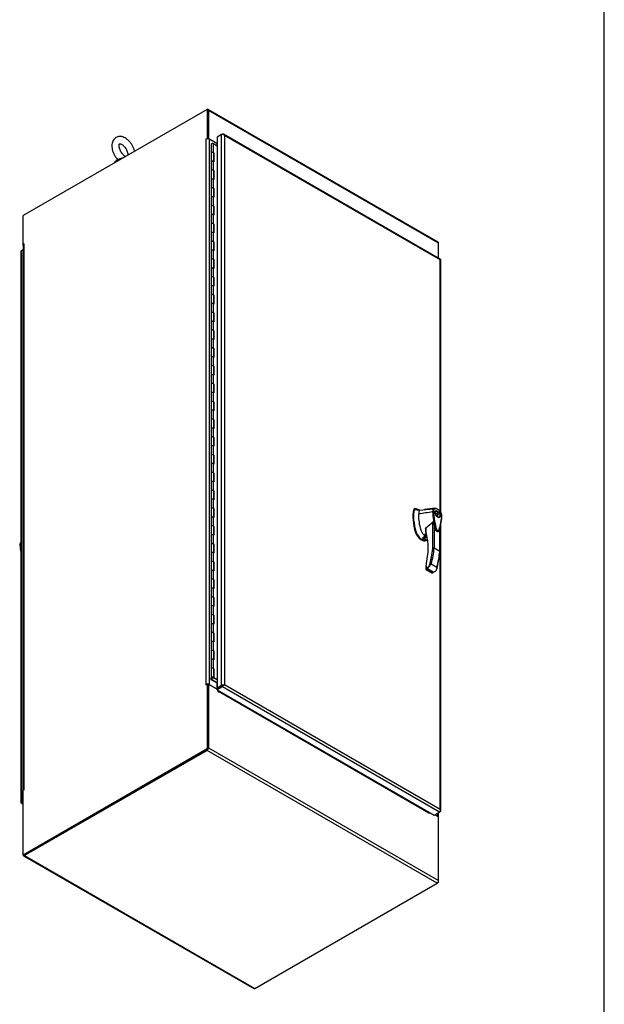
# Model space of a CAD drawing. Header units: inches. Extents: x 1 to 359, y -2 to 239.
# Tile 9 of 10: x 306 to 359, y 63 to 153. Entities that reach past the tile are written whole.
import ezdxf

# ---------------------------------------------------------------- set-up
doc = ezdxf.new("R2010")
doc.units = ezdxf.units.IN
doc.header["$MEASUREMENT"] = 0
for name, color, linetype in [('COM54578-60', 7, 'Continuous'), ('COM71109-1', 7, 'Continuous'), ('COM71110-2', 7, 'Continuous'), ('COM71111-4', 7, 'Continuous'), ('COM71112-4', 7, 'Continuous'), ('Default', 7, 'Continuous'), ('HAN13066', 7, 'Continuous'), ('SCS00680', 7, 'Continuous'), ('WAF25362', 7, 'Continuous')]:
    doc.layers.add(name, color=color, linetype=linetype)

# ---------------------------------------------------------------- blocks, each defined once
blk = doc.blocks.new('SE7')
at = {"layer": 'COM54578-60', "color": 7, "linetype": 'Continuous'}
for p, q in [((323.356, 141.972), (323.7, 141.773)), ((323.356, 141.156), (323.356, 141.972)), ((323.156, 141.924), (323.156, 141.108)), ((323.156, 141.108), (323.156, 140.291)), ((323.356, 141.156), (323.404, 141.128)), ((323.39, 140.32), (323.39, 141.108)), ((323.399, 141.08), (323.39, 141.085)), ((323.399, 140.315), (323.399, 141.08)), ((323.404, 141.128), (323.404, 140.313)), ((323.156, 140.292), (323.156, 139.475)), ((323.356, 140.34), (323.404, 140.313)), ((323.356, 139.523), (323.356, 140.34)), ((323.156, 139.475), (323.156, 138.658)), ((323.356, 139.523), (323.404, 139.495)), ((323.39, 138.687), (323.39, 139.475)), ((323.399, 139.447), (323.39, 139.452)), ((323.399, 138.682), (323.399, 139.447)), ((323.404, 139.495), (323.404, 138.68)), ((323.156, 138.659), (323.156, 137.842)), ((323.356, 138.707), (323.404, 138.68)), ((323.356, 137.89), (323.356, 138.707)), ((323.156, 137.842), (323.156, 137.025)), ((323.356, 137.89), (323.404, 137.862)), ((323.39, 137.054), (323.39, 137.842)), ((323.399, 137.814), (323.39, 137.819)), ((323.399, 137.049), (323.399, 137.814)), ((323.404, 137.862), (323.404, 137.047)), ((323.156, 137.026), (323.156, 136.209)), ((323.356, 137.074), (323.404, 137.047)), ((323.356, 136.257), (323.356, 137.074)), ((323.156, 136.209), (323.156, 135.392)), ((323.356, 136.257), (323.404, 136.229)), ((323.39, 135.421), (323.39, 136.209)), ((323.399, 136.181), (323.39, 136.186)), ((323.399, 135.416), (323.399, 136.181)), ((323.404, 136.229), (323.404, 135.414)), ((323.156, 135.393), (323.156, 134.576)), ((323.356, 135.441), (323.404, 135.414)), ((323.356, 134.624), (323.356, 135.441)), ((323.156, 134.576), (323.156, 133.759)), ((323.356, 134.624), (323.404, 134.596)), ((323.356, 133.808), (323.404, 133.781)), ((323.356, 132.991), (323.356, 133.808)), ((323.39, 133.788), (323.39, 134.576)), ((323.399, 134.548), (323.39, 134.553)), ((323.399, 133.783), (323.399, 134.548)), ((323.404, 134.596), (323.404, 133.781)), ((323.156, 133.76), (323.156, 132.943)), ((323.156, 132.943), (323.156, 132.126)), ((323.356, 132.991), (323.404, 132.963)), ((323.39, 132.155), (323.39, 132.943)), ((323.399, 132.915), (323.39, 132.92)), ((323.399, 132.15), (323.399, 132.915)), ((323.404, 132.963), (323.404, 132.148)), ((323.156, 132.127), (323.156, 131.31)), ((323.356, 132.175), (323.404, 132.148)), ((323.356, 131.358), (323.356, 132.175)), ((323.156, 131.31), (323.156, 130.493)), ((323.356, 131.358), (323.404, 131.33)), ((323.39, 130.522), (323.39, 131.31)), ((323.399, 131.282), (323.39, 131.287)), ((323.399, 130.517), (323.399, 131.282)), ((323.404, 131.33), (323.404, 130.515)), ((323.156, 130.494), (323.156, 129.677)), ((323.356, 130.542), (323.404, 130.515)), ((323.356, 129.725), (323.356, 130.542)), ((323.156, 129.677), (323.156, 128.86)), ((323.356, 129.725), (323.404, 129.697)), ((323.39, 128.889), (323.39, 129.677)), ((323.399, 129.649), (323.39, 129.654)), ((323.399, 128.884), (323.399, 129.649)), ((323.404, 129.697), (323.404, 128.882)), ((323.156, 128.861), (323.156, 128.044)), ((323.356, 128.909), (323.404, 128.882)), ((323.356, 128.092), (323.356, 128.909)), ((323.156, 128.044), (323.156, 127.227)), ((323.356, 128.092), (323.404, 128.064)), ((323.39, 127.256), (323.39, 128.044)), ((323.399, 128.016), (323.39, 128.021)), ((323.399, 127.251), (323.399, 128.016)), ((323.404, 128.064), (323.404, 127.249)), ((323.156, 127.228), (323.156, 126.411)), ((323.356, 127.276), (323.404, 127.249)), ((323.356, 126.459), (323.356, 127.276)), ((323.156, 126.411), (323.156, 125.594)), ((323.356, 126.459), (323.404, 126.431)), ((323.39, 125.623), (323.39, 126.411)), ((323.399, 126.383), (323.39, 126.388)), ((323.399, 125.618), (323.399, 126.383)), ((323.404, 126.431), (323.404, 125.616)), ((323.156, 125.595), (323.156, 124.778)), ((323.156, 124.778), (323.156, 123.961)), ((323.356, 125.643), (323.404, 125.616)), ((323.356, 124.826), (323.356, 125.643)), ((323.356, 124.826), (323.404, 124.798)), ((323.39, 123.99), (323.39, 124.778)), ((323.399, 124.75), (323.39, 124.755)), ((323.399, 123.985), (323.399, 124.75)), ((323.404, 124.798), (323.404, 123.983)), ((323.156, 123.962), (323.156, 123.145)), ((323.356, 124.01), (323.404, 123.983)), ((323.356, 123.193), (323.356, 124.01)), ((323.156, 123.145), (323.156, 122.328)), ((323.356, 123.193), (323.404, 123.165)), ((323.39, 122.357), (323.39, 123.145)), ((323.399, 123.117), (323.39, 123.122)), ((323.399, 122.352), (323.399, 123.117)), ((323.404, 123.165), (323.404, 122.35)), ((323.156, 122.329), (323.156, 121.512)), ((323.356, 122.377), (323.404, 122.35)), ((323.356, 121.56), (323.356, 122.377)), ((323.156, 121.512), (323.156, 120.696)), ((323.356, 121.56), (323.404, 121.532)), ((323.39, 120.724), (323.39, 121.512)), ((323.399, 121.484), (323.39, 121.489)), ((323.399, 120.719), (323.399, 121.484)), ((323.404, 121.532), (323.404, 120.717)), ((323.156, 120.696), (323.156, 119.879)), ((323.356, 120.744), (323.404, 120.717)), ((323.356, 119.927), (323.356, 120.744)), ((323.156, 119.879), (323.156, 119.063)), ((323.356, 119.927), (323.404, 119.899)), ((323.39, 119.091), (323.39, 119.879)), ((323.399, 119.851), (323.39, 119.856)), ((323.399, 119.086), (323.399, 119.851)), ((323.404, 119.899), (323.404, 119.084)), ((323.156, 119.063), (323.156, 118.246)), ((323.356, 119.111), (323.404, 119.084)), ((323.356, 118.294), (323.356, 119.111)), ((323.156, 118.246), (323.156, 117.43)), ((323.356, 118.294), (323.404, 118.266)), ((323.39, 117.458), (323.39, 118.246)), ((323.399, 118.218), (323.39, 118.223)), ((323.399, 117.453), (323.399, 118.218)), ((323.404, 118.266), (323.404, 117.451)), ((323.156, 117.43), (323.156, 116.613)), ((323.356, 117.478), (323.404, 117.451)), ((323.356, 116.661), (323.356, 117.478)), ((323.356, 116.661), (323.404, 116.633)), ((323.404, 116.633), (323.404, 115.818)), ((323.156, 116.613), (323.156, 115.797)), ((323.156, 115.797), (323.156, 114.98)), ((323.356, 115.845), (323.404, 115.818)), ((323.356, 115.028), (323.356, 115.845)), ((323.39, 115.825), (323.39, 116.613)), ((323.399, 116.585), (323.39, 116.59)), ((323.399, 115.82), (323.399, 116.585)), ((323.156, 114.98), (323.156, 114.164)), ((323.356, 115.028), (323.404, 115)), ((323.39, 114.192), (323.39, 114.98)), ((323.399, 114.952), (323.39, 114.957)), ((323.399, 114.187), (323.399, 114.952)), ((323.404, 115), (323.404, 114.185)), ((323.156, 114.164), (323.156, 113.347)), ((323.356, 114.212), (323.404, 114.185)), ((323.356, 113.395), (323.356, 114.212)), ((323.156, 113.347), (323.156, 112.531)), ((323.356, 113.395), (323.404, 113.367)), ((323.39, 112.559), (323.39, 113.347)), ((323.399, 113.319), (323.39, 113.324)), ((323.399, 112.554), (323.399, 113.319)), ((323.404, 113.367), (323.404, 112.552)), ((323.156, 112.531), (323.156, 111.714)), ((323.356, 112.579), (323.404, 112.552)), ((323.356, 111.762), (323.356, 112.579)), ((323.156, 111.714), (323.156, 110.898)), ((323.356, 111.762), (323.404, 111.734)), ((323.39, 110.926), (323.39, 111.714)), ((323.399, 111.686), (323.39, 111.691)), ((323.399, 110.921), (323.399, 111.686)), ((323.404, 111.734), (323.404, 110.919)), ((323.156, 110.898), (323.156, 110.081)), ((323.356, 110.946), (323.404, 110.919)), ((323.356, 110.129), (323.356, 110.946)), ((323.156, 110.081), (323.156, 109.265)), ((323.356, 110.129), (323.404, 110.101)), ((323.39, 109.293), (323.39, 110.081)), ((323.399, 110.053), (323.39, 110.058)), ((323.399, 109.288), (323.399, 110.053)), ((323.404, 110.101), (323.404, 109.286)), ((323.156, 109.265), (323.156, 108.448)), ((323.356, 109.313), (323.404, 109.286)), ((323.356, 108.496), (323.356, 109.313)), ((323.356, 108.496), (323.404, 108.468)), ((323.156, 108.448), (323.156, 107.632)), ((323.156, 107.632), (323.156, 106.815)), ((323.356, 107.68), (323.404, 107.653)), ((323.356, 106.863), (323.356, 107.68)), ((323.39, 107.66), (323.39, 108.448)), ((323.399, 108.42), (323.39, 108.425)), ((323.399, 107.655), (323.399, 108.42)), ((323.404, 108.468), (323.404, 107.653)), ((323.156, 106.815), (323.156, 105.999)), ((323.356, 106.863), (323.404, 106.835)), ((323.39, 106.027), (323.39, 106.815)), ((323.399, 106.787), (323.39, 106.792)), ((323.399, 106.022), (323.399, 106.787)), ((323.404, 106.835), (323.404, 106.02)), ((323.156, 105.999), (323.156, 105.182)), ((323.356, 106.047), (323.404, 106.02)), ((323.356, 105.23), (323.356, 106.047)), ((323.156, 105.182), (323.156, 104.366)), ((323.356, 105.23), (323.404, 105.202)), ((323.39, 104.394), (323.39, 105.182)), ((323.399, 105.154), (323.39, 105.159)), ((323.399, 104.389), (323.399, 105.154)), ((323.404, 105.202), (323.404, 104.387)), ((323.156, 104.366), (323.156, 103.549)), ((323.356, 104.414), (323.404, 104.387)), ((323.356, 103.597), (323.356, 104.414)), ((323.156, 103.549), (323.156, 102.733)), ((323.356, 103.597), (323.404, 103.569)), ((323.39, 102.761), (323.39, 103.549)), ((323.399, 103.521), (323.39, 103.526)), ((323.399, 102.756), (323.399, 103.521)), ((323.404, 103.569), (323.404, 102.754)), ((323.156, 102.733), (323.156, 101.916)), ((323.356, 102.781), (323.404, 102.754)), ((323.356, 101.964), (323.356, 102.781)), ((323.156, 101.916), (323.156, 101.1)), ((323.356, 101.964), (323.404, 101.936)), ((323.39, 101.128), (323.39, 101.916)), ((323.399, 101.888), (323.39, 101.893)), ((323.399, 101.123), (323.399, 101.888)), ((323.404, 101.936), (323.404, 101.121)), ((323.156, 101.1), (323.156, 100.283)), ((323.356, 101.148), (323.404, 101.121)), ((323.356, 100.331), (323.356, 101.148)), ((323.156, 100.283), (323.156, 99.467)), ((323.156, 99.467), (323.156, 98.65)), ((323.356, 100.331), (323.404, 100.303)), ((323.356, 99.515), (323.404, 99.488)), ((323.356, 98.698), (323.356, 99.515)), ((323.39, 99.495), (323.39, 100.283)), ((323.399, 100.255), (323.39, 100.26)), ((323.399, 99.49), (323.399, 100.255)), ((323.404, 100.303), (323.404, 99.488)), ((323.156, 98.65), (323.156, 97.834)), ((323.356, 98.698), (323.404, 98.67)), ((323.39, 97.862), (323.39, 98.65)), ((323.399, 98.622), (323.39, 98.627)), ((323.399, 97.857), (323.399, 98.622)), ((323.404, 98.67), (323.404, 97.855)), ((323.156, 97.834), (323.156, 97.017)), ((323.356, 97.882), (323.404, 97.855)), ((323.356, 97.065), (323.356, 97.882)), ((323.156, 97.017), (323.156, 96.201)), ((323.356, 97.065), (323.404, 97.037)), ((323.39, 96.229), (323.39, 97.017)), ((323.399, 96.989), (323.39, 96.994)), ((323.399, 96.224), (323.399, 96.989)), ((323.404, 97.037), (323.404, 96.222)), ((323.156, 96.201), (323.156, 95.384)), ((323.356, 96.249), (323.404, 96.222)), ((323.356, 95.432), (323.356, 96.249)), ((323.156, 95.384), (323.156, 94.568)), ((323.356, 95.432), (323.404, 95.404)), ((323.39, 94.596), (323.39, 95.384)), ((323.399, 95.356), (323.39, 95.361)), ((323.399, 94.591), (323.399, 95.356)), ((323.404, 95.404), (323.404, 94.589)), ((323.156, 94.568), (323.156, 93.751)), ((323.356, 93.799), (323.356, 94.616)), ((323.356, 94.616), (323.404, 94.589)), ((323.156, 93.751), (323.156, 92.935)), ((323.404, 93.771), (323.356, 93.799)), ((323.39, 92.935), (323.39, 93.751)), ((323.39, 93.729), (323.399, 93.723)), ((323.399, 92.907), (323.399, 93.723)), ((323.404, 93.771), (323.404, 92.955)), ((323.156, 92.759), (323.156, 92.932)), ((323.665, 92.465), (323.156, 92.759)), ((323.218, 92.933), (323.218, 92.937)), ((323.218, 92.933), (323.218, 92.774)), ((323.218, 92.774), (323.7, 92.495)), ((323.223, 92.948), (323.223, 92.935)), ((323.312, 92.912), (323.312, 92.916)), ((323.356, 92.887), (323.312, 92.912)), ((323.323, 92.935), (323.323, 92.948)), ((323.7, 92.733), (323.399, 92.907)), ((323.404, 92.955), (323.7, 92.784)), ((323.7, 92.486), (323.665, 92.465))]:
    blk.add_line(p, q, dxfattribs=at)
for centre, major_axis, start_param, end_param in [((323.273, 141.924), (0.117, 0), 0.785398, 3.141593), ((323.273, 141.108), (0.117, 0), 0.785398, 3.141593), ((323.273, 141.108), (0.117, 0), 0, 3.141593), ((323.273, 141.108), (-0.135, 0), -3.507377, -3.404676), ((323.273, 140.292), (0.117, 0), 0.785398, 3.141593), ((323.273, 140.291), (0.117, 0), 0, 3.141593), ((323.273, 139.475), (0.117, 0), 0.785398, 3.141593), ((323.273, 139.475), (0.117, 0), 0, 3.141593), ((323.488, 139.159), (-0.076, 0.132), 0.176838, 0.345626), ((323.444, 139.133), (0.076, -0.132), -3.501709, -3.434174), ((323.273, 139.475), (-0.135, 0), -3.507377, -3.404676), ((323.273, 138.659), (0.117, 0), 0.785398, 3.141593), ((323.273, 138.658), (0.117, 0), 0, 3.141593), ((323.488, 139.159), (-0.076, 0.132), 1.22517, 1.393959), ((323.273, 137.842), (0.117, 0), 0.785398, 3.141593), ((323.273, 137.842), (0.117, 0), 0, 3.141593), ((323.273, 137.842), (-0.135, 0), -3.507377, -3.404676), ((323.273, 137.026), (0.117, 0), 0.785398, 3.141593), ((323.273, 137.025), (0.117, 0), 0, 3.141593), ((323.273, 136.209), (0.117, 0), 0.785398, 3.141593), ((323.273, 136.209), (0.117, 0), 0, 3.141593), ((323.273, 136.209), (-0.135, 0), -3.507377, -3.404676), ((323.273, 135.393), (0.117, 0), 0.785398, 3.141593), ((323.273, 135.392), (0.117, 0), 0, 3.141593), ((323.273, 134.576), (0.117, 0), 0.785398, 3.141593), ((323.273, 134.576), (0.117, 0), 0, 3.141593), ((323.273, 133.76), (0.117, 0), 0.785398, 3.141593), ((323.273, 133.759), (0.117, 0), 0, 3.141593), ((323.488, 134.26), (-0.076, 0.132), 0.176838, 0.345626), ((323.488, 134.26), (-0.076, 0.132), 1.22517, 1.393959), ((323.444, 134.234), (0.076, -0.132), -3.501709, -3.434169), ((323.273, 134.576), (-0.135, 0), -3.507377, -3.404676), ((323.273, 132.943), (0.117, 0), 0.785398, 3.141593), ((323.273, 132.943), (0.117, 0), 0, 3.141593), ((323.273, 132.943), (-0.135, 0), -3.507377, -3.404676), ((323.273, 132.127), (0.117, 0), 0.785398, 3.141593), ((323.273, 132.126), (0.117, 0), 0, 3.141593), ((323.273, 131.31), (0.117, 0), 0.785398, 3.141593), ((323.273, 131.31), (0.117, 0), 0, 3.141593), ((323.273, 131.31), (-0.135, 0), -3.507377, -3.404676), ((323.273, 130.494), (0.117, 0), 0.785398, 3.141593), ((323.273, 130.493), (0.117, 0), 0, 3.141593), ((323.273, 129.677), (0.117, 0), 0.785398, 3.141593), ((323.273, 129.677), (0.117, 0), 0, 3.141593), ((323.488, 129.361), (-0.076, 0.132), 0.176838, 0.345626), ((323.488, 129.361), (-0.076, 0.132), 1.22517, 1.393959), ((323.444, 129.335), (0.076, -0.132), -3.501709, -3.434184), ((323.273, 129.677), (-0.135, 0), -3.507377, -3.404676), ((323.273, 128.861), (0.117, 0), 0.785398, 3.141593), ((323.273, 128.86), (0.117, 0), 0, 3.141593), ((323.273, 128.044), (0.117, 0), 0.785398, 3.141593), ((323.273, 128.044), (0.117, 0), 0, 3.141593), ((323.273, 128.044), (-0.135, 0), -3.507377, -3.404676), ((323.273, 127.228), (0.117, 0), 0.785398, 3.141593), ((323.273, 127.227), (0.117, 0), 0, 3.141593), ((323.273, 126.411), (0.117, 0), 0.785398, 3.141593), ((323.273, 126.411), (0.117, 0), 0, 3.141593), ((323.273, 125.595), (0.117, 0), 0.785398, 3.141593), ((323.273, 125.594), (0.117, 0), 0, 3.141593), ((323.273, 126.411), (-0.135, 0), -3.507377, -3.404676), ((323.273, 124.778), (0.117, 0), 0.785398, 3.141593), ((323.273, 124.778), (0.117, 0), 0, 3.141593), ((323.273, 124.778), (-0.135, 0), -3.507377, -3.404676), ((323.273, 123.962), (0.117, 0), 0.785398, 3.141593), ((323.273, 123.961), (0.117, 0), 0, 3.141593), ((323.488, 124.462), (-0.076, 0.132), 0.176838, 0.345626), ((323.488, 124.462), (-0.076, 0.132), 1.22517, 1.393959), ((323.444, 124.436), (0.076, -0.132), -3.501709, -3.434172), ((323.273, 123.145), (0.117, 0), 0.785398, 3.141593), ((323.273, 123.145), (0.117, 0), 0, 3.141593), ((323.273, 123.145), (-0.135, 0), -3.507377, -3.404676), ((323.273, 122.329), (0.117, 0), 0.785398, 3.141593), ((323.273, 122.328), (0.117, 0), 0.783092, 3.141593), ((323.273, 121.512), (0.117, 0), 0.785398, 3.141593), ((323.273, 121.512), (0.117, 0), 0, 3.141593), ((323.273, 121.512), (-0.135, 0), -3.507377, -3.404676), ((323.273, 120.696), (0.117, 0), 0.785398, 3.141593), ((323.273, 120.696), (0.117, 0), 0.783092, 3.141593), ((323.273, 119.879), (0.117, 0), 0.785398, 3.141593), ((323.273, 119.879), (0.117, 0), 0, 3.141593), ((323.488, 119.563), (-0.076, 0.132), 0.176838, 0.345626), ((323.488, 119.563), (-0.076, 0.132), 1.22517, 1.393959), ((323.444, 119.537), (0.076, -0.132), -3.501709, -3.434174), ((323.273, 119.879), (-0.135, 0), -3.507377, -3.404676), ((323.273, 119.063), (0.117, 0), 0.785398, 3.141593), ((323.273, 119.063), (0.117, 0), 0, 3.141593), ((323.273, 118.246), (0.117, 0), 0.785398, 3.141593), ((323.273, 118.246), (0.117, 0), 0, 3.141593), ((323.273, 118.246), (-0.135, 0), -3.507377, -3.404676), ((323.273, 117.43), (0.117, 0), 0.785398, 3.141593), ((323.273, 117.43), (0.117, 0), 0.783092, 3.141593), ((323.273, 116.613), (0.117, 0), 0.785398, 3.141593), ((323.273, 116.613), (0.117, 0), 0, 3.141593), ((323.273, 115.797), (0.117, 0), 0.785398, 3.141593), ((323.273, 115.797), (0.117, 0), 0.783092, 3.141593), ((323.273, 116.613), (-0.135, 0), -3.507377, -3.404676), ((323.273, 114.98), (0.117, 0), 0.785398, 3.141593), ((323.273, 114.98), (0.117, 0), 0, 3.141593), ((323.273, 114.98), (-0.135, 0), -3.507377, -3.404676), ((323.273, 114.164), (0.117, 0), 0.785398, 3.141593), ((323.273, 114.164), (0.117, 0), 0, 3.141593), ((323.488, 114.664), (-0.076, 0.132), 0.176838, 0.345626), ((323.488, 114.664), (-0.076, 0.132), 1.22517, 1.393959), ((323.444, 114.638), (0.076, -0.132), -3.501709, -3.434173), ((323.273, 113.347), (0.117, 0), 0.785398, 3.141593), ((323.273, 113.347), (0.117, 0), 0, 3.141593), ((323.273, 113.347), (-0.135, 0), -3.507377, -3.404676), ((323.273, 112.531), (0.117, 0), 0.785398, 3.141593), ((323.273, 112.531), (0.117, 0), 0.783092, 3.141593), ((323.273, 111.714), (0.117, 0), 0.785398, 3.141593), ((323.273, 111.714), (0.117, 0), 0, 3.141593), ((323.273, 111.714), (-0.135, 0), -3.507377, -3.404676), ((323.273, 110.898), (0.117, 0), 0.785398, 3.141593), ((323.273, 110.898), (0.117, 0), 0, 3.141593), ((323.273, 110.081), (0.117, 0), 0.785398, 3.141593), ((323.273, 110.081), (0.117, 0), 0, 3.141593), ((323.488, 109.765), (-0.076, 0.132), 0.176838, 0.345626), ((323.488, 109.765), (-0.076, 0.132), 1.22517, 1.393959), ((323.444, 109.739), (0.076, -0.132), -3.501709, -3.434174), ((323.273, 110.081), (-0.135, 0), -3.507377, -3.404676), ((323.273, 109.265), (0.117, 0), 0.785398, 3.141593), ((323.273, 109.265), (0.117, 0), 0, 3.141593), ((323.273, 108.448), (0.117, 0), 0.785398, 3.141593), ((323.273, 108.448), (0.117, 0), 0, 3.141593), ((323.273, 107.632), (0.117, 0), 0.785398, 3.141593), ((323.273, 107.632), (0.117, 0), 0.783092, 3.141593), ((323.273, 108.448), (-0.135, 0), -3.507377, -3.404676), ((323.273, 106.815), (0.117, 0), 0.785398, 3.141593), ((323.273, 106.815), (0.117, 0), 0, 3.141593), ((323.273, 106.815), (-0.135, 0), -3.507377, -3.404676), ((323.273, 105.999), (0.117, 0), 0.785398, 3.141593), ((323.273, 105.999), (0.117, 0), 0.783092, 3.141593), ((323.273, 105.182), (0.117, 0), 0.785398, 3.141593), ((323.273, 105.182), (0.117, 0), 0, 3.141593), ((323.488, 104.866), (-0.076, 0.132), 0.176838, 0.345626), ((323.488, 104.866), (-0.076, 0.132), 1.22517, 1.393959), ((323.444, 104.84), (0.076, -0.132), -3.501709, -3.434174), ((323.273, 105.182), (-0.135, 0), -3.507377, -3.404676), ((323.273, 104.366), (0.117, 0), 0.785398, 3.141593), ((323.273, 104.366), (0.117, 0), 0.783092, 3.141593), ((323.273, 103.549), (0.117, 0), 0.785398, 3.141593), ((323.273, 103.549), (0.117, 0), 0, 3.141593), ((323.273, 103.549), (-0.135, 0), -3.507377, -3.404676), ((323.273, 102.733), (0.117, 0), 0.785398, 3.141593), ((323.273, 102.733), (0.117, 0), 0, 3.141593), ((323.273, 101.916), (0.117, 0), 0.785398, 3.141593), ((323.273, 101.916), (0.117, 0), 0, 3.141593), ((323.273, 101.916), (-0.135, 0), -3.507377, -3.404676), ((323.273, 101.1), (0.117, 0), 0.785398, 3.141593), ((323.273, 101.1), (0.117, 0), 0, 3.141593), ((323.273, 100.283), (0.117, 0), 0.785398, 3.141593), ((323.273, 100.283), (0.117, 0), 0, 3.141593), ((323.273, 99.467), (0.117, 0), 0.785398, 3.141593), ((323.273, 99.467), (0.117, 0), 0, 3.141593), ((323.488, 99.967), (-0.076, 0.132), 0.176838, 0.345626), ((323.488, 99.967), (-0.076, 0.132), 1.22517, 1.393959), ((323.444, 99.941), (0.076, -0.132), -3.501709, -3.434174), ((323.273, 100.283), (-0.135, 0), -3.507377, -3.404676), ((323.273, 98.65), (0.117, 0), 0.785398, 3.141593), ((323.273, 98.65), (0.117, 0), 0, 3.141593), ((323.273, 98.65), (-0.135, 0), -3.507377, -3.404676), ((323.273, 97.834), (0.117, 0), 0.785398, 3.141593), ((323.273, 97.834), (0.117, 0), 0.783092, 3.141593), ((323.273, 97.017), (0.117, 0), 0.785398, 3.141593), ((323.273, 97.017), (0.117, 0), 0, 3.141593), ((323.273, 97.017), (-0.135, 0), -3.507377, -3.404676), ((323.273, 96.201), (0.117, 0), 0.785398, 3.141593), ((323.273, 96.201), (0.117, 0), 0.783092, 3.141593), ((323.273, 95.384), (0.117, 0), 0.785398, 3.141593), ((323.273, 95.384), (0.117, 0), 0, 3.141593), ((323.488, 95.068), (-0.076, 0.132), 0.176838, 0.345626), ((323.488, 95.068), (-0.076, 0.132), 1.22517, 1.393959), ((323.444, 95.042), (0.076, -0.132), -3.501709, -3.434174), ((323.273, 95.384), (-0.135, 0), -3.507377, -3.404676), ((323.273, 94.568), (0.117, 0), 0.785398, 3.141593), ((323.273, 94.568), (0.117, 0), 0, 3.141593), ((323.273, 93.751), (0.117, 0), 0.785398, 3.141593), ((323.273, 93.751), (0.117, 0), 0, 3.141593), ((323.273, 93.751), (-0.135, 0), -3.507377, -3.404676), ((323.273, 92.935), (0.117, 0), -0.785398, 3.18711), ((323.273, 92.935), (0.055, 0), -0.785398, 3.207987), ((323.273, 92.935), (-0.135, 0), 2.775808, 3.404676)]:
    blk.add_ellipse(centre, major_axis=major_axis, ratio=0.57735, start_param=start_param, end_param=end_param, dxfattribs=at)
blk.add_ellipse((323.273, 92.935), major_axis=(-0.05, 0), ratio=0.57735, dxfattribs=at)
at = {"layer": 'COM71109-1', "color": 7, "linetype": 'Continuous'}
for p, q in [((322.766, 145.109), (305.887, 135.364)), ((322.833, 145.07), (322.766, 145.109)), ((322.766, 145.109), (322.766, 142.455)), ((322.833, 145.07), (322.833, 142.424)), ((322.665, 142.397), (322.766, 142.455)), ((322.686, 142.385), (322.665, 142.397)), ((322.699, 142.392), (322.665, 142.372)), ((322.699, 92.333), (322.699, 142.392)), ((322.82, 142.424), (322.766, 142.455)), ((322.967, 142.392), (322.967, 92.333)), ((323.671, 141.986), (322.967, 142.392)), ((323.671, 141.986), (323.671, 141.79)), ((305.887, 132.71), (305.887, 135.364)), ((305.988, 132.769), (305.887, 132.71)), ((305.887, 132.71), (305.917, 132.694)), ((305.899, 132.647), (305.899, 82.609)), ((305.954, 132.725), (305.988, 132.744)), ((305.954, 132.725), (305.954, 82.665)), ((305.999, 132.763), (305.988, 132.769)), ((322.665, 92.289), (322.766, 92.347)), ((322.699, 92.333), (322.665, 92.313)), ((322.686, 92.301), (322.665, 92.313)), ((322.766, 92.347), (322.833, 92.308)), ((322.766, 92.347), (322.766, 86.427)), ((322.833, 92.308), (322.833, 86.389)), ((322.967, 92.333), (323.671, 91.926)), ((323.671, 92.469), (323.671, 91.926)), ((323.805, 91.978), (323.805, 91.978)), ((305.887, 76.682), (322.766, 86.427)), ((305.954, 76.644), (322.833, 86.389)), ((322.833, 86.389), (322.766, 86.427)), ((305.988, 82.66), (305.887, 82.602)), ((305.887, 76.682), (305.887, 82.602)), ((305.954, 82.665), (305.988, 82.685)), ((305.999, 82.679), (305.988, 82.685)), ((343.954, 80.216), (343.954, 80.521)), ((344.01, 80.159), (344.01, 80.553)), ((343.69, 80.368), (343.954, 80.216)), ((305.887, 76.682), (305.954, 76.644)), ((344.022, 74.155), (343.887, 74.078)), ((344.022, 74.155), (343.982, 74.178)), ((344.022, 74.155), (344.022, 74.311))]:
    blk.add_line(p, q, dxfattribs=at)
for centre, major_axis, start_param, end_param in [((322.665, 142.385), (0.0075, 0.013), 0.785398, 3.926991), ((322.833, 142.314), (-0.19, 0), 3.926991, 5.497787), ((323.738, 142.025), (0.095, 0), 3.926991, 4.302829), ((306.089, 132.647), (0.19, 0), 2.356194, 3.141593), ((305.988, 132.757), (-0.0075, -0.013), 0.785398, 3.926991), ((322.665, 92.301), (0.0075, 0.013), 0.785398, 3.926991), ((322.833, 92.255), (0.19, 0), 0.785398, 2.356194), ((322.833, 92.255), (0.095, 0), 1.538919, 1.602674), ((323.738, 91.965), (-0.095, 0), 0.785398, 1.124263), ((306.089, 82.588), (0.19, 0), 2.356194, 2.925816), ((305.988, 82.673), (-0.0075, -0.013), 0.785398, 3.926991), ((343.82, 80.138), (-0.19, 0), 3.357369, 3.926991)]:
    blk.add_ellipse(centre, major_axis=major_axis, ratio=0.57735, start_param=start_param, end_param=end_param, dxfattribs=at)
at = {"layer": 'COM71110-2', "color": 7, "linetype": 'Continuous'}
for p, q in [((322.833, 144.993), (322.833, 142.424)), ((343.982, 132.924), (322.861, 145.118)), ((344.022, 132.837), (322.9, 145.031)), ((322.9, 145.031), (322.9, 142.455)), ((322.846, 142.424), (322.9, 142.455)), ((323.7, 141.993), (322.9, 142.455)), ((305.887, 132.633), (305.887, 132.71)), ((305.899, 132.64), (305.887, 132.633)), ((305.887, 132.633), (305.899, 132.626)), ((344.022, 131.448), (344.022, 132.837))]:
    blk.add_line(p, q, dxfattribs=at)
for centre, end_param in [((322.766, 144.954), 3.926991), ((343.887, 132.759), 3.141593)]:
    blk.add_ellipse(centre, major_axis=(-0.095, -0.165), ratio=0.57735, start_param=2.356194, end_param=end_param, dxfattribs=at)
at = {"layer": 'COM71111-4', "color": 7, "linetype": 'Continuous'}
for p, q in [((322.9, 92.347), (322.833, 92.308)), ((322.833, 92.308), (322.833, 86.466)), ((322.9, 92.347), (322.9, 86.505)), ((322.9, 92.347), (323.693, 91.889)), ((323.784, 91.667), (323.784, 91.784)), ((323.805, 91.655), (323.795, 91.648)), ((323.805, 91.694), (323.805, 91.655)), ((323.805, 91.694), (343.116, 80.544)), ((322.766, 86.35), (306.022, 76.682)), ((322.766, 86.272), (306.022, 76.605)), ((343.887, 74.078), (322.766, 86.272)), ((322.9, 86.505), (344.022, 74.311)), ((343.116, 80.544), (343.116, 80.505)), ((343.138, 80.493), (343.127, 80.487)), ((343.138, 80.493), (343.138, 80.61)), ((343.669, 80.356), (344.022, 80.153)), ((344.022, 74.311), (344.022, 80.153)), ((305.927, 76.595), (327.048, 64.401)), ((306.022, 76.605), (327.143, 64.411)), ((327.143, 64.411), (343.887, 74.078))]:
    blk.add_line(p, q, dxfattribs=at)
for centre, major_axis, start_param, end_param in [((323.795, 91.661), (-0.0075, 0.013), 0.785398, 3.926991), ((323.873, 91.733), (0.0475, 0.0823), 1.570796, 2.356194), ((322.766, 86.427), (0.095, 0.165), 3.926991, 5.497787), ((343.184, 80.583), (-0.0475, -0.0823), 4.712389, 5.497787), ((343.127, 80.499), (-0.0075, 0.013), 0.785398, 3.926991), ((306.022, 76.76), (0.095, 0.165), 2.356194, 3.926991), ((343.887, 74.233), (-0.095, -0.165), 0.785398, 2.356194), ((327.143, 64.566), (0.095, 0.165), 3.141593, 3.926991)]:
    blk.add_ellipse(centre, major_axis=major_axis, ratio=0.57735, start_param=start_param, end_param=end_param, dxfattribs=at)
at = {"layer": 'COM71112-4', "color": 7, "linetype": 'Continuous'}
for p, q in [((324.178, 142.84), (324.11, 142.802)), ((324.256, 142.825), (324.271, 142.851)), ((344.202, 131.343), (324.273, 142.85)), ((323.7, 142.565), (323.693, 142.561)), ((323.693, 142.561), (323.693, 142.483)), ((323.7, 142.487), (323.693, 142.483)), ((323.7, 142.479), (323.693, 142.483)), ((324.11, 142.802), (323.7, 142.565)), ((323.7, 142.565), (323.7, 91.995)), ((324.11, 92.232), (324.11, 142.802)), ((324.379, 142.724), (324.379, 142.725)), ((324.379, 142.725), (324.379, 142.724)), ((344.175, 131.295), (324.379, 142.724)), ((324.379, 142.724), (324.379, 142.724)), ((324.379, 142.724), (324.379, 92.31)), ((324.379, 142.724), (324.379, 142.724)), ((324.379, 142.724), (324.379, 142.724)), ((305.678, 132.061), (305.678, 81.491)), ((305.899, 132.234), (305.734, 132.138)), ((305.734, 132.138), (305.734, 81.569)), ((344.175, 131.296), (344.175, 131.295)), ((344.175, 131.295), (344.175, 131.295)), ((344.175, 131.295), (344.175, 131.295)), ((344.175, 108.152), (344.175, 131.295)), ((344.175, 131.295), (344.175, 131.295)), ((344.23, 108.055), (344.23, 131.295)), ((344.175, 80.881), (344.175, 106.902)), ((344.23, 80.726), (344.23, 107.124)), ((324.11, 92.232), (323.7, 91.995)), ((324.242, 92.231), (324.178, 92.193)), ((324.178, 92.193), (324.242, 92.23)), ((324.242, 92.231), (324.241, 92.264)), ((324.353, 92.295), (324.242, 92.231)), ((324.242, 92.23), (324.351, 92.293)), ((324.242, 92.23), (324.271, 92.213)), ((324.37, 92.304), (324.379, 92.309)), ((324.379, 92.31), (324.379, 92.31)), ((324.379, 92.31), (344.175, 80.881)), ((324.379, 92.31), (324.379, 92.309)), ((324.379, 92.31), (324.379, 92.31)), ((324.379, 92.309), (324.379, 92.309)), ((324.178, 92.193), (323.693, 91.914)), ((324.178, 92.116), (323.693, 91.836)), ((323.693, 91.836), (323.693, 91.914)), ((323.693, 91.836), (343.623, 80.33)), ((323.7, 91.995), (323.768, 91.957)), ((324.178, 92.193), (323.768, 91.957)), ((324.178, 92.193), (324.178, 92.193)), ((324.178, 92.193), (324.178, 92.193)), ((324.178, 92.193), (324.178, 92.193)), ((324.178, 92.193), (324.178, 92.193)), ((344.107, 80.609), (324.178, 92.116)), ((305.736, 81.493), (305.678, 81.494)), ((305.706, 81.443), (305.887, 81.338)), ((305.737, 81.493), (305.708, 81.442)), ((305.887, 81.657), (305.734, 81.569)), ((305.734, 81.491), (305.734, 81.491)), ((305.734, 81.491), (305.734, 81.491)), ((305.801, 81.53), (305.736, 81.493)), ((305.737, 81.493), (305.801, 81.53)), ((305.801, 81.53), (305.778, 81.517)), ((305.887, 81.58), (305.801, 81.53)), ((305.887, 81.58), (305.801, 81.53)), ((305.801, 81.53), (305.801, 81.53)), ((305.801, 81.53), (305.801, 81.53)), ((305.801, 81.53), (305.801, 81.53)), ((305.801, 81.53), (305.801, 81.53)), ((305.801, 81.53), (305.801, 81.53)), ((305.801, 81.53), (305.801, 81.53)), ((305.887, 81.502), (305.801, 81.452)), ((305.801, 81.452), (305.887, 81.403)), ((343.623, 80.33), (344.107, 80.609)), ((344.107, 80.609), (344.175, 80.648)), ((344.175, 80.881), (344.175, 80.881)), ((344.175, 80.881), (344.175, 80.881)), ((344.175, 80.88), (344.175, 80.881)), ((344.175, 80.881), (344.175, 80.881)), ((344.175, 80.881), (344.175, 80.88)), ((344.2, 80.724), (344.23, 80.723))]:
    blk.add_line(p, q, dxfattribs=at)
for centre, radius, start, end in [((324.069, 142.475), 0.398, 38.86019, 64.40178), ((324.147, 142.635), 0.249, 21.04933, 60.13641), ((324.446, 91.873), 0.441, 98.74269, 117.67081), ((324.035, 92.586), 0.441, 302.32919, 321.25731), ((343.982, 80.724), 0.249, 359.86359, 38.95067), ((343.804, 80.737), 0.398, 355.59822, 21.13981)]:
    blk.add_arc(centre, radius, start, end, dxfattribs=at)
for centre, major_axis, start_param, end_param in [((324.245, 142.724), (-0.19, 0), 4.732774, 5.497787), ((324.178, 142.685), (0.095, 0.165), 0.020385, 0.785398), ((305.868, 132.061), (-0.19, 0), 5.497787, 6.2628), ((324.245, 92.155), (-0.19, 0), 4.732774, 5.497787), ((324.178, 92.271), (-0.095, -0.165), 0.785398, 1.550411), ((305.868, 81.491), (-0.19, 0), 5.497787, 6.2628), ((305.801, 81.608), (-0.095, -0.165), 0.020385, 0.785398), ((344.107, 80.764), (-0.095, -0.165), 0.785398, 1.550411), ((344.04, 80.726), (0.19, 0), 5.497787, 6.2628)]:
    blk.add_ellipse(centre, major_axis=major_axis, ratio=0.57735, start_param=start_param, end_param=end_param, dxfattribs=at)
for points in [[(344.2, 131.345), (344.202, 131.344), (344.202, 131.339), (344.193, 131.322), (344.186, 131.31), (344.175, 131.296)], [(344.23, 131.293), (344.231, 131.295), (344.226, 131.297), (344.207, 131.298), (344.193, 131.298), (344.175, 131.295)], [(305.678, 81.494), (305.678, 81.492), (305.682, 81.49), (305.701, 81.488), (305.715, 81.489), (305.733, 81.491)], [(305.708, 81.442), (305.706, 81.442), (305.707, 81.447), (305.715, 81.464), (305.722, 81.477), (305.734, 81.491)]]:
    blk.add_open_spline(points, degree=3, knots=[0, 0, 0, 0, 0.5, 0.5, 1, 1, 1, 1], dxfattribs=at)
at = {"layer": 'HAN13066', "color": 7, "linetype": 'Continuous'}
for p, q in [((343.69, 108.501), (342.726, 108.37)), ((341.796, 108.426), (341.74, 108.394)), ((341.822, 108.461), (341.763, 108.427)), ((341.796, 108.426), (341.786, 108.384)), ((341.786, 108.384), (342.238, 108.327)), ((342.238, 108.327), (343.548, 108.441)), ((343.458, 108.197), (343.46, 108.197)), ((343.776, 108.218), (343.687, 108.167)), ((343.895, 108.05), (343.862, 108.031)), ((343.868, 107.963), (343.868, 108.035)), ((343.868, 107.963), (343.957, 108.014)), ((343.957, 108.124), (343.895, 108.16)), ((343.895, 108.16), (343.895, 108.05)), ((343.895, 108.089), (343.957, 108.124)), ((343.895, 107.903), (343.895, 107.874)), ((343.895, 107.874), (343.957, 107.839)), ((343.957, 107.867), (343.932, 107.853)), ((343.957, 108.014), (343.957, 108.124)), ((343.957, 107.839), (343.957, 107.867)), ((343.987, 107.648), (344.076, 107.699)), ((342.84, 106.698), (342.84, 106.351)), ((343.484, 104.828), (343.484, 107.259)), ((343.611, 107.005), (343.611, 104.823)), ((344.127, 104.525), (344.127, 106.705)), ((344.154, 104.49), (344.154, 106.818)), ((341.965, 106.296), (341.908, 106.263)), ((342.944, 105.979), (342.574, 105.766)), ((342.942, 105.988), (342.578, 105.778)), ((342.603, 105.729), (342.954, 105.932)), ((342.963, 105.888), (342.681, 105.725)), ((342.696, 106.056), (342.715, 106.045)), ((342.715, 106.094), (342.715, 105.857)), ((342.724, 106.103), (342.724, 105.862)), ((342.823, 106.632), (342.823, 106.327)), ((342.826, 106.308), (342.834, 106.282)), ((343.976, 106.351), (343.983, 106.353)), ((305.593, 105.114), (305.594, 105.115)), ((305.678, 105.357), (305.63, 105.298)), ((342.445, 105.666), (342.388, 105.633)), ((342.388, 105.633), (342.472, 105.585)), ((342.445, 105.666), (342.529, 105.618)), ((342.529, 105.618), (342.472, 105.585)), ((342.529, 105.618), (342.565, 105.598)), ((342.598, 105.732), (343.022, 105.487)), ((342.681, 105.725), (343.022, 105.529)), ((342.847, 105.548), (342.881, 105.568)), ((344.127, 104.525), (343.611, 104.823)), ((342.835, 103.099), (342.835, 102.938)), ((342.862, 103.191), (342.862, 102.992)), ((342.862, 102.992), (343.15, 103.159)), ((343.346, 103.396), (343.863, 103.098)), ((342.874, 102.867), (343.39, 102.569)), ((343.014, 102.933), (342.904, 102.87)), ((342.904, 102.87), (343.42, 102.572)), ((343.53, 102.635), (343.014, 102.933)), ((343.42, 102.572), (343.53, 102.635)), ((343.471, 102.571), (343.686, 102.695))]:
    blk.add_line(p, q, dxfattribs=at)
for centre, radius, start, end in [((341.843, 108.418), 0.0478, 80.57156, 170.09371), ((353.089, 108.983), 9.662, 184.6642, 194.38841), ((343.819, 108.204), 0.36, 138.87105, 181.15553), ((343.499, 108.109), 0.0963, 65.18784, 114.38659), ((343.859, 108.211), 0.32, 141.11203, 182.47497), ((343.555, 108.376), 0.0657, 32.96636, 96.09582), ((339.777, 107.991), 4.546, 339.60569, 356.39859), ((343.604, 107.737), 0.708, 1.4293, 19.06819), ((339.902, 110.719), 4.98, 306.16084, 315.99417), ((343.176, 106.7), 1.277, 198.44457, 214.94657), ((368.907, 25.82), 84.445, 107.949, 108.06282), ((342.883, 106.327), 0.06, 180, 198.44217), ((343.972, 106.419), 0.0639, 278.21038, 328.83752), ((305.977, 105.107), 0.397, 149.91741, 182.08468), ((305.963, 105.135), 0.37, 153.89506, 183.3718), ((313.732, 105.68), 8.157, 183.96846, 188.75965), ((305.723, 105.249), 0.105, 137.71353, 154.39572), ((342.648, 105.868), 0.147, 251.81388, 282.97998), ((343.543, 104.691), 0.149, 62.58727, 113.20399), ((336.123, 105.294), 8.071, 346.10116, 354.34021), ((343.206, 103.093), 0.371, 166.4059, 178.98195), ((343.292, 103.284), 0.189, 221.40022, 221.7875), ((343.371, 103.042), 0.494, 328.74496, 6.41069), ((338.19, 104.554), 5.891, 343.61225, 348.25951), ((342.914, 102.934), 0.0785, 165.98689, 239.31687), ((343.429, 102.639), 0.0803, 241.17004, 312.16578), ((343.451, 103.08), 0.452, 280.08421, 319.4532)]:
    blk.add_arc(centre, radius, start, end, dxfattribs=at)
for centre, major_axis, ratio, start_param, end_param in [((344.291, 106.176), (-1.861, 3.223), 0.57735, 0.537914, 1.223522), ((344.347, 106.209), (-1.861, 3.223), 0.57735, 0.554197, 1.223522), ((341.825, 108.319), (0.062, -0.108), 0.57735, 3.141593, 3.679507), ((342.487, 106.12), (-1.292, 2.238), 0.57735, -0.661201, -0.430237), ((344.598, 106.354), (-1.711, 2.963), 0.57735, 0.692928, 1.13809), ((344.598, 106.354), (-1.711, 2.963), 0.57735, 0.565218, 0.692928), ((342.738, 106.265), (-1.142, 1.979), 0.57735, -0.49151, -0.47064), ((343.837, 107.908), (0.175, -0.303), 0.57735, 2.600378, 2.88629), ((343.926, 107.959), (0.05, -0.0866), 0.57735, 2.809011, 5.044971), ((343.837, 107.908), (-0.05, 0.0866), 0.57735, 3.926991, 5.044971), ((343.926, 107.959), (-0.05, 0.0866), 0.57735, 2.809011, 5.044971), ((343.837, 107.908), (0.175, -0.303), 0.57735, 0.255303, 0.541215), ((344.598, 106.354), (-1.711, 2.963), 0.57735, 1.13809, 1.223522), ((342.388, 106.246), (-0.375, 0.65), 0.57735, 1.223522, 2.356194), ((342.445, 106.278), (0.375, -0.65), 0.57735, 4.860373, 5.497787), ((342.696, 106.423), (-0.225, 0.39), 0.57735, 1.223522, 1.896793), ((342.696, 106.423), (0.225, -0.39), 0.57735, -1.2448, -1.082107), ((342.66, 105.84), (0.062, 0.108), 0.57735, 2.59856, 3.219508), ((342.696, 106.423), (0.225, -0.39), 0.57735, -1.082107, -0.874918), ((342.696, 106.423), (0.225, -0.39), 0.57735, -0.874918, -0.785398), ((342.887, 105.986), (0.101, 0.175), 0.57735, 0.703295, 2.536931), ((342.898, 105.98), (-0.094, -0.162), 0.57735, 3.875577, 5.612171), ((342.883, 106.327), (0.0569, 0.019), 0.726823, 2.143188, 3.142615), ((342.883, 106.327), (0.06, 0), 0.57735, 2.356194, 3.141593), ((338.482, 102.21), (3.239, 5.609), 0.57735, -0.479797, -0.473072), ((338.482, 102.21), (3.239, 5.609), 0.57735, 5.200904, 5.803389), ((342.472, 106.197), (-0.375, 0.65), 0.57735, 2.356194, 3.141593), ((342.529, 106.23), (0.375, -0.65), 0.57735, -0.71714, -0.516378), ((342.529, 106.23), (-0.375, 0.65), 0.57735, 2.625215, 3.080386), ((338.357, 102.627), (3.655, 6.33), 0.57735, 5.113926, 5.370281), ((338.421, 102.59), (3.7, 6.408), 0.57735, -1.129482, -0.912126), ((338.937, 102.292), (3.7, 6.408), 0.57735, -1.129482, -0.912126), ((342.904, 103.167), (0.0585, -0.0134), 0.383194, 2.466381, 3.14585), ((342.925, 102.955), (0.0861, 0.0367), 0.711531, 2.062193, 2.710981), ((342.925, 102.955), (-0.0113, 0.0929), 0.711531, 1.079399, 2.650196), ((342.904, 102.919), (0.03, 0.052), 0.57735, 3.141042, 3.926991), ((343.42, 102.621), (0.03, 0.052), 0.57735, 3.141593, 3.926991), ((343.441, 102.657), (-0.0113, 0.0929), 0.711531, 2.650196, 3.435594)]:
    blk.add_ellipse(centre, major_axis=major_axis, ratio=ratio, start_param=start_param, end_param=end_param, dxfattribs=at)
for major_axis in [(0.175, -0.303), (0.15, -0.26)]:
    blk.add_ellipse((343.926, 107.959), major_axis=major_axis, ratio=0.57735, dxfattribs=at)
for points, knots in [([(343.548, 108.441), (343.57, 108.462), (343.596, 108.478), (343.652, 108.497), (343.683, 108.501), (343.749, 108.497), (343.784, 108.489), (343.856, 108.462), (343.893, 108.443), (343.965, 108.394), (344.001, 108.364), (344.07, 108.297), (344.103, 108.26), (344.164, 108.178), (344.192, 108.134), (344.233, 108.058), (344.248, 108.026), (344.261, 107.994)], [0, 0, 0, 0, 0.125, 0.125, 0.25, 0.25, 0.375, 0.375, 0.5, 0.5, 0.625, 0.625, 0.75, 0.75, 0.875, 0.875, 0.9601709, 0.9601709, 0.9601709, 0.9601709]), ([(343.54, 108.197), (343.56, 107.911), (343.597, 107.619), (343.678, 107.172), (343.709, 107.022), (343.762, 106.794), (343.781, 106.718), (343.807, 106.623), (343.812, 106.603), (343.826, 106.565), (343.835, 106.546), (343.869, 106.493), (343.898, 106.464), (343.958, 106.43), (343.988, 106.426), (344.02, 106.442), (344.03, 106.45), (344.043, 106.473), (344.047, 106.487), (344.072, 106.554), (344.091, 106.609), (344.143, 106.775), (344.174, 106.89), (344.254, 107.243), (344.291, 107.492), (344.311, 107.754)], [0, 0, 0, 0, 0.25, 0.25, 0.375, 0.375, 0.4375, 0.4375, 0.453125, 0.453125, 0.46875, 0.46875, 0.5, 0.5, 0.53125, 0.53125, 0.546875, 0.546875, 0.5625, 0.5625, 0.625, 0.625, 0.75, 0.75, 1, 1, 1, 1]), ([(344.273, 107.968), (344.257, 108.011), (344.239, 108.053), (344.211, 108.104), (344.205, 108.114), (344.193, 108.135), (344.187, 108.145), (344.168, 108.174), (344.155, 108.193), (344.128, 108.23), (344.113, 108.247), (344.091, 108.273), (344.084, 108.281), (344.068, 108.297), (344.061, 108.305), (344.022, 108.343), (343.989, 108.37), (343.923, 108.414), (343.89, 108.431), (343.85, 108.446), (343.842, 108.449), (343.825, 108.454), (343.817, 108.456), (343.794, 108.462), (343.778, 108.464), (343.748, 108.465), (343.734, 108.465), (343.706, 108.461), (343.692, 108.458), (343.653, 108.445), (343.63, 108.431), (343.61, 108.412)], [0, 0, 0, 0, 0.125, 0.125, 0.15625, 0.15625, 0.1875, 0.1875, 0.25, 0.25, 0.3125, 0.3125, 0.34375, 0.34375, 0.375, 0.375, 0.5, 0.5, 0.625, 0.625, 0.65625, 0.65625, 0.6875, 0.6875, 0.75, 0.75, 0.8125, 0.8125, 0.875, 0.875, 1, 1, 1, 1]), ([(344.278, 107.949), (344.285, 107.954), (344.288, 107.959), (344.286, 107.966), (344.281, 107.968), (344.273, 107.968)], [0, 0, 0, 0, 0.5, 0.5, 1, 1, 1, 1]), ([(344.315, 107.706), (344.32, 107.709), (344.324, 107.713), (344.327, 107.72), (344.328, 107.722), (344.329, 107.726), (344.329, 107.728), (344.329, 107.733), (344.328, 107.735), (344.327, 107.739), (344.325, 107.741), (344.322, 107.745), (344.321, 107.747), (344.316, 107.751), (344.314, 107.753), (344.311, 107.754)], [0, 0, 0, 0, 0.25, 0.25, 0.375, 0.375, 0.5, 0.5, 0.625, 0.625, 0.75, 0.75, 0.875, 0.875, 1, 1, 1, 1]), ([(342.823, 106.632), (342.823, 106.641), (342.823, 106.649), (342.825, 106.665), (342.826, 106.673), (342.83, 106.683), (342.832, 106.687), (342.835, 106.693), (342.838, 106.696), (342.84, 106.698)], [0.6113967, 0.6113967, 0.6113967, 0.6113967, 0.75, 0.75, 0.875, 0.875, 0.9375, 0.9375, 1, 1, 1, 1]), ([(343.484, 107.259), (343.485, 107.26), (343.486, 107.262), (343.489, 107.263), (343.491, 107.264), (343.495, 107.266), (343.498, 107.266), (343.504, 107.264), (343.506, 107.263), (343.511, 107.26), (343.513, 107.258), (343.52, 107.252), (343.523, 107.248), (343.53, 107.238), (343.534, 107.233), (343.543, 107.217), (343.548, 107.205), (343.559, 107.182), (343.563, 107.17), (343.577, 107.134), (343.584, 107.109), (343.599, 107.058), (343.605, 107.031), (343.611, 107.005)], [0, 0, 0, 0, 0.015625, 0.015625, 0.03125, 0.03125, 0.0625, 0.0625, 0.09375, 0.09375, 0.125, 0.125, 0.1875, 0.1875, 0.25, 0.25, 0.375, 0.375, 0.5, 0.5, 0.75, 0.75, 1, 1, 1, 1]), ([(343.976, 106.351), (343.972, 106.35), (343.969, 106.348), (343.937, 106.342), (343.904, 106.349), (343.847, 106.382), (343.823, 106.402), (343.763, 106.468), (343.732, 106.524), (343.694, 106.655), (343.673, 106.735), (343.639, 106.877), (343.625, 106.941), (343.611, 107.005)], [0.3911231, 0.3911231, 0.3911231, 0.3911231, 0.4041583, 0.4041583, 0.4976593, 0.4976593, 0.565789, 0.565789, 0.6846614, 0.6846614, 0.8588735, 0.8588735, 1, 1, 1, 1]), ([(342.578, 105.778), (342.578, 105.778), (342.578, 105.778), (342.576, 105.777), (342.575, 105.775), (342.574, 105.771), (342.574, 105.768), (342.574, 105.766)], [0.4969818, 0.4969818, 0.4969818, 0.4969818, 0.5, 0.5, 0.75, 0.75, 1, 1, 1, 1]), ([(342.715, 106.094), (342.715, 106.094), (342.715, 106.094), (342.715, 106.098), (342.718, 106.102), (342.724, 106.103)], [0.4972959, 0.4972959, 0.4972959, 0.4972959, 0.5, 0.5, 1, 1, 1, 1]), ([(343.982, 106.353), (343.979, 106.352), (343.975, 106.351), (343.942, 106.344), (343.908, 106.35), (343.842, 106.389), (343.81, 106.419), (343.759, 106.493), (343.739, 106.538), (343.729, 106.582)], [0.2177371, 0.2177371, 0.2177371, 0.2177371, 0.25, 0.25, 0.5, 0.5, 0.75, 0.75, 1, 1, 1, 1]), ([(305.593, 105.114), (305.588, 105.11), (305.585, 105.107), (305.581, 105.101), (305.58, 105.099), (305.58, 105.095), (305.579, 105.094), (305.579, 105.093)], [0.0009315, 0.0009315, 0.0009315, 0.0009315, 0.25, 0.25, 0.375, 0.375, 0.4613217, 0.4613217, 0.4613217, 0.4613217]), ([(344.153, 104.487), (344.154, 104.488), (344.154, 104.489), (344.154, 104.493), (344.153, 104.496), (344.151, 104.502), (344.149, 104.505), (344.145, 104.511), (344.142, 104.514), (344.135, 104.52), (344.131, 104.523), (344.127, 104.525)], [0.4625645, 0.4625645, 0.4625645, 0.4625645, 0.5, 0.5, 0.625, 0.625, 0.75, 0.75, 0.875, 0.875, 1, 1, 1, 1]), ([(342.862, 103.191), (342.855, 103.178), (342.849, 103.165), (342.84, 103.138), (342.837, 103.123), (342.835, 103.106), (342.835, 103.102), (342.835, 103.099)], [0, 0, 0, 0, 0.25, 0.25, 0.5, 0.5, 0.5606803, 0.5606803, 0.5606803, 0.5606803]), ([(343.014, 102.933), (343.018, 102.94), (343.023, 102.948), (343.033, 102.963), (343.038, 102.971), (343.054, 102.997), (343.064, 103.015), (343.08, 103.043), (343.086, 103.053), (343.097, 103.073), (343.103, 103.083), (343.122, 103.115), (343.135, 103.136), (343.15, 103.158)], [0, 0, 0, 0, 0.125, 0.125, 0.25, 0.25, 0.5, 0.5, 0.625, 0.625, 0.75, 0.75, 1, 1, 1, 1]), ([(343.15, 103.158), (343.167, 103.179), (343.184, 103.2), (343.211, 103.231), (343.22, 103.241), (343.237, 103.261), (343.246, 103.271), (343.271, 103.301), (343.287, 103.32), (343.311, 103.349), (343.318, 103.358), (343.333, 103.377), (343.34, 103.386), (343.346, 103.396)], [0, 0, 0, 0, 0.25, 0.25, 0.375, 0.375, 0.5, 0.5, 0.75, 0.75, 0.875, 0.875, 1, 1, 1, 1])]:
    blk.add_open_spline(points, degree=3, knots=knots, dxfattribs=at)
for points in [[(342.19, 108.003), (342.613, 108.067), (343.035, 108.132), (343.458, 108.197)], [(344.038, 106.407), (344.026, 106.38), (344.006, 106.362), (343.982, 106.353)], [(305.678, 105.214), (305.65, 105.181), (305.622, 105.148), (305.594, 105.115)], [(305.664, 105.341), (305.651, 105.329), (305.64, 105.314), (305.63, 105.298)]]:
    blk.add_open_spline(points, degree=3, dxfattribs=at)
at = {"layer": 'SCS00680', "color": 7, "linetype": 'Continuous'}
blk.add_ellipse((315.101, 140.236), major_axis=(0.611, 0), ratio=0.57735, start_param=1.898882, end_param=2.230068, dxfattribs=at)
for points, knots in [([(316.124, 141.273), (316.122, 141.283), (316.1, 141.374), (316.045, 141.544), (315.934, 141.78), (315.795, 142.001), (315.632, 142.201), (315.448, 142.372), (315.246, 142.508), (315.042, 142.597), (314.843, 142.636), (314.659, 142.631), (314.483, 142.582), (314.327, 142.487), (314.2, 142.354), (314.109, 142.192), (314.052, 142.006), (314.031, 141.796), (314.047, 141.566), (314.101, 141.326), (314.191, 141.085), (314.311, 140.855), (314.456, 140.643), (314.557, 140.534), (314.613, 140.476)], [0.066508, 0.066508, 0.066508, 0.066508, 0.0721972, 0.1184657, 0.1645577, 0.2106224, 0.2569054, 0.3036608, 0.3512026, 0.3996347, 0.4413831, 0.4809534, 0.5191973, 0.5600162, 0.5995965, 0.6391298, 0.6801918, 0.7236231, 0.7690939, 0.8154034, 0.8616106, 0.9076673, 0.9537826, 0.9952856, 0.9952856, 0.9952856, 0.9952856]), ([(315.286, 140.786), (315.259, 140.8), (315.193, 140.841), (315.084, 140.935), (314.968, 141.068), (314.864, 141.225), (314.781, 141.395), (314.725, 141.564), (314.698, 141.718), (314.699, 141.843), (314.72, 141.926), (314.743, 141.963), (314.749, 141.965), (314.754, 141.97), (314.804, 141.97), (314.89, 141.943), (315, 141.877), (315.118, 141.776), (315.234, 141.643), (315.338, 141.486), (315.421, 141.316), (315.477, 141.148), (315.5, 141.016), (315.502, 140.955), (315.502, 140.933)], [0.2420512, 0.2420512, 0.2420512, 0.2420512, 0.2688454, 0.3034727, 0.3389702, 0.3751232, 0.4115404, 0.4477287, 0.4832297, 0.51779, 0.5516112, 0.5858318, 0.6227152, 0.6662659, 0.6994331, 0.7346468, 0.7688138, 0.8034415, 0.8389392, 0.8750923, 0.9115096, 0.9476977, 0.9831984, 1, 1, 1, 1]), ([(314.622, 140.471), (314.62, 140.478), (314.621, 140.486), (314.636, 140.516), (314.667, 140.543), (314.761, 140.595), (314.824, 140.62), (314.885, 140.64)], [0.8482975, 0.8482975, 0.8482975, 0.8482975, 0.875, 0.875, 0.9375, 0.9375, 1, 1, 1, 1]), ([(314.9, 140.604), (314.838, 140.582), (314.776, 140.556), (314.701, 140.515), (314.679, 140.501), (314.662, 140.488)], [0, 0, 0, 0, 0.0625, 0.0625, 0.09618348, 0.09618348, 0.09618348, 0.09618348]), ([(314.885, 140.64), (314.947, 140.659), (315.006, 140.673), (315.076, 140.684), (315.092, 140.687), (315.107, 140.688)], [0, 0, 0, 0, 0.0625, 0.0625, 0.08107865, 0.08107865, 0.08107865, 0.08107865])]:
    blk.add_open_spline(points, degree=3, knots=knots, dxfattribs=at)
blk.add_open_spline([(315.029, 140.643), (314.988, 140.632), (314.944, 140.619), (314.9, 140.604)], degree=3, dxfattribs=at)
at = {"layer": 'WAF25362', "color": 7, "linetype": 'Continuous'}
blk.add_ellipse((315.101, 140.058), major_axis=(-0.875, 0), ratio=0.57735, start_param=4.993313, end_param=6.002262, dxfattribs=at)
blk = doc.blocks.new('BORDER')
at = {"layer": 'Default', "color": 7, "linetype": 'Continuous'}
blk.add_line((0, 0), (0, 27.86), dxfattribs=at)

msp = doc.modelspace()

# ---------------------------------------------------------------- block references
at = {"layer": 'Default', "color": 7, "xscale": 8.55, "yscale": 8.55, "zscale": 8.55}
msp.add_blockref('BORDER', (359.223, 0.67), dxfattribs=at)
at = {"layer": 'Default'}
msp.add_blockref('SE7', (0, 0), dxfattribs=at)

doc.saveas('drawing.dxf')
